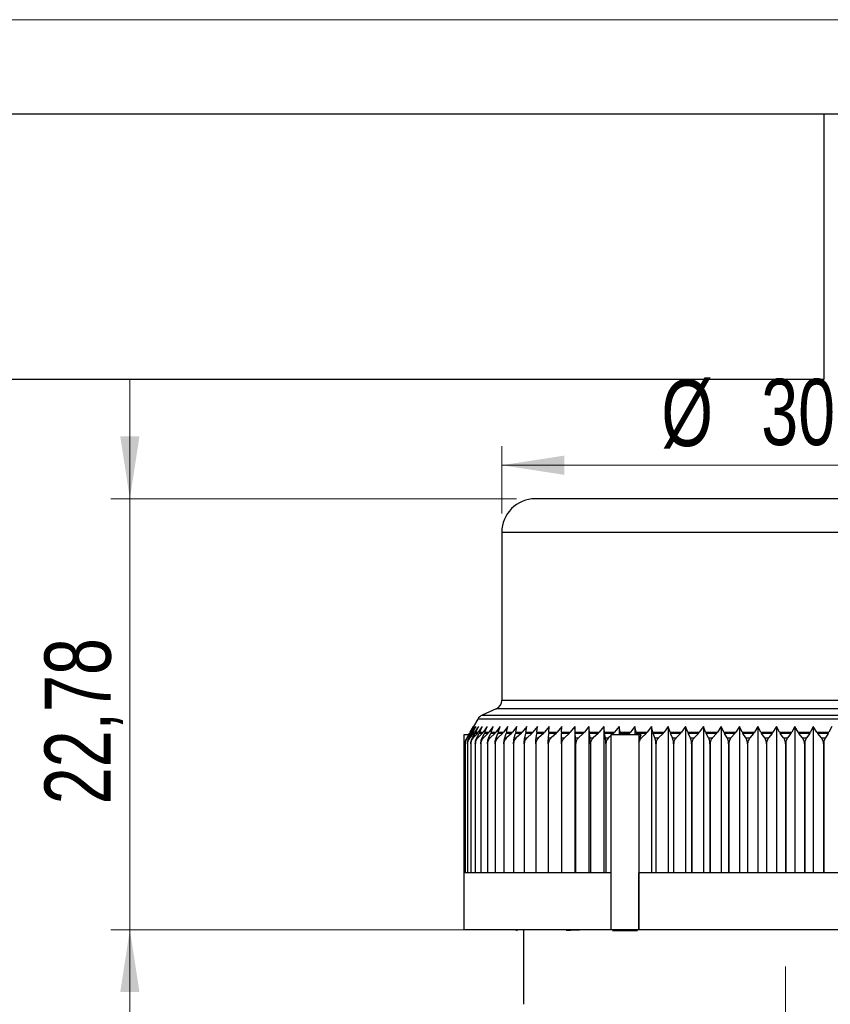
# Model space of a CAD drawing. Header units: millimetres. Extents: x 0 to 420, y 0 to 297.
# Tile 30 of 68: x 47 to 90, y 245 to 297. Entities that reach past the tile are written whole.
import ezdxf

# ---------------------------------------------------------------- set-up
doc = ezdxf.new("R2010")
doc.units = ezdxf.units.MM
doc.linetypes.add('CENTERX2', pattern=[20.32, 12.7, -2.54, 2.54, -2.54])
doc.layers.add('ОСЕВЫЕ', color=7, linetype='Continuous')
doc.styles.add('SLDTEXTSTYLE0', font='TXT', dxfattribs={"width": 0.75})
doc.dimstyles.new('SLDDIMSTYLE0', dxfattribs={"dimtxt": 3.5, "dimasz": 3.302, "dimexe": 0, "dimexo": 0.0625, "dimgap": 0.875, "dimtad": 1, "dimrnd": 1e-09, "dimzin": 12, "dimdsep": 46, "dimtxsty": 'SLDTEXTSTYLE0', "dimsah": 1, "dimcen": 0.09, "dimadec": 0, "dimazin": 3, "dimtfac": 1, "dimtmove": 0, "dimatfit": 0, "dimfxl": 0, "dimfrac": 2, "dimtolj": 1, "dimtzin": 12, "dimarcsym": 0})
doc.dimstyles.new('SLDDIMSTYLE1', dxfattribs={"dimtxt": 3.5, "dimasz": 3.302, "dimexe": 0, "dimexo": 0.0625, "dimgap": 0.875, "dimtad": 1, "dimrnd": 1e-09, "dimzin": 12, "dimdsep": 46, "dimtxsty": 'SLDTEXTSTYLE0', "dimsah": 1, "dimcen": 0.09, "dimadec": 0, "dimazin": 3, "dimtfac": 1, "dimtofl": 0, "dimtmove": 0, "dimatfit": 3, "dimfxl": 0, "dimfrac": 2, "dimtolj": 1, "dimtzin": 12, "dimarcsym": 0})

# ---------------------------------------------------------------- blocks, each defined once
blk = doc.blocks.new('_D')
at = {"color": 7, "linetype": 'Continuous', "lineweight": 0}
for p, q in [((53.299, 271.673), (53.299, 278.023)), ((73.728, 271.673), (52.299, 271.673)), ((53.299, 248.895), (53.299, 271.673)), ((78.022, 248.895), (52.299, 248.895)), ((53.299, 248.895), (53.299, 242.545))]:
    blk.add_line(p, q, dxfattribs=at)
at = {"color": 7, "linetype": 'Continuous', "lineweight": 18}
for points in [[(53.299, 271.673), (53.807, 274.975), (52.791, 274.975)], [(53.299, 248.895), (52.791, 245.593), (53.807, 245.593)]]:
    blk.add_solid(points, dxfattribs=at)
at = {"color": 7, "linetype": 'Continuous', "lineweight": 18, "insert": (48.788, 255.524), "char_height": 3.5, "attachment_point": 1, "rotation": 90, "style": 'SLDTEXTSTYLE0'}
blk.add_mtext('22,78', dxfattribs=at)
blk = doc.blocks.new('_D_1')
at = {"color": 7, "linetype": 'Continuous', "lineweight": 0}
for p, q in [((72.953, 270.899), (72.953, 274.448)), ((102.953, 270.899), (102.953, 274.448)), ((72.953, 273.448), (102.953, 273.448))]:
    blk.add_line(p, q, dxfattribs=at)
at = {"color": 7, "linetype": 'Continuous', "lineweight": 18}
for points in [[(72.953, 273.448), (76.255, 272.94), (76.255, 273.956)], [(102.953, 273.448), (99.651, 273.956), (99.651, 272.94)]]:
    blk.add_solid(points, dxfattribs=at)
at = {"color": 7, "linetype": 'Continuous', "lineweight": 18, "char_height": 3.5, "attachment_point": 1, "style": 'SLDTEXTSTYLE0'}
for s, insert in [('%%c', (81.387, 277.96)), ('30', (86.665, 278.013))]:
    blk.add_mtext(s, dxfattribs=dict(at, insert=insert))

msp = doc.modelspace()

# ---------------------------------------------------------------- linework, layer by layer
at = {"color": 7, "linetype": 'Continuous', "lineweight": 25}
for p, q in [((415, 292), (20, 292)), ((90, 278), (90, 292)), ((20, 278), (90, 278)), ((101.17899, 271.67331), (74.72772, 271.67331)), ((72.95335, 269.89895), (72.95335, 261.02065)), ((72.65504, 260.56313), (71.91908, 260.2387)), ((71.68694, 260.02977), (71.46071, 259.63497)), ((71.11658, 259.03006), (71.29054, 259.27249)), ((71.34081, 259.27249), (71.13493, 259.03006)), ((71.18893, 259.19463), (71.24864, 259.27249)), ((71.26541, 259.27249), (71.20227, 259.19463)), ((71.22892, 259.03006), (71.39097, 259.27249)), ((71.28737, 259.3309), (71.24864, 259.27249)), ((71.26541, 259.27249), (71.24864, 259.27249)), ((71.47455, 259.27249), (71.25944, 259.03006)), ((71.26541, 259.27249), (71.30637, 259.3309)), ((71.28737, 259.3309), (71.46071, 259.63497)), ((71.28737, 259.3309), (71.30637, 259.3309)), ((71.3269, 259.3309), (71.29054, 259.27249)), ((71.34081, 259.27249), (71.29054, 259.27249)), ((71.48967, 259.63497), (71.30637, 259.3309)), ((71.3269, 259.3309), (71.48967, 259.63497)), ((71.3269, 259.3309), (71.38384, 259.3309)), ((71.34081, 259.27249), (71.38384, 259.3309)), ((71.57647, 259.63497), (71.38384, 259.3309)), ((71.42484, 259.3309), (71.39097, 259.27249)), ((71.47455, 259.27249), (71.39097, 259.27249)), ((71.40001, 259.03006), (71.54958, 259.27249)), ((71.42484, 259.3309), (71.57647, 259.63497)), ((71.42484, 259.3309), (71.51952, 259.3309)), ((71.66618, 259.27249), (71.44258, 259.03006)), ((71.47455, 259.27249), (71.51952, 259.3309)), ((71.72079, 259.63497), (71.51952, 259.3309)), ((71.58084, 259.3309), (71.54958, 259.27249)), ((71.66618, 259.27249), (71.54958, 259.27249)), ((71.58084, 259.3309), (71.72079, 259.63497)), ((71.58084, 259.3309), (71.71292, 259.3309)), ((71.62924, 259.03006), (71.7658, 259.27249)), ((71.66618, 259.27249), (71.71292, 259.3309)), ((71.91501, 259.27249), (71.68372, 259.03006)), ((71.92212, 259.63497), (71.71292, 259.3309)), ((71.79435, 259.3309), (71.7658, 259.27249)), ((71.91501, 259.27249), (71.7658, 259.27249)), ((71.79435, 259.3309), (71.92212, 259.63497)), ((71.79435, 259.3309), (71.96336, 259.3309)), ((71.91501, 259.27249), (71.96336, 259.3309)), ((71.91581, 259.03006), (72.03888, 259.27249)), ((72.17977, 259.63497), (71.96336, 259.3309)), ((72.22018, 259.27249), (71.982, 259.03006)), ((72.06461, 259.3309), (72.03888, 259.27249)), ((72.22018, 259.27249), (72.03888, 259.27249)), ((72.06461, 259.3309), (72.17977, 259.63497)), ((72.06461, 259.3309), (72.26997, 259.3309)), ((72.22018, 259.27249), (72.26997, 259.3309)), ((72.25871, 259.03006), (72.36787, 259.27249)), ((72.49282, 259.63497), (72.26997, 259.3309)), ((72.58062, 259.27249), (72.33639, 259.03006)), ((72.39069, 259.3309), (72.36787, 259.27249)), ((72.58062, 259.27249), (72.36787, 259.27249)), ((72.39069, 259.3309), (72.49282, 259.63497)), ((72.39069, 259.3309), (72.63167, 259.3309)), ((72.58062, 259.27249), (72.63167, 259.3309)), ((72.86018, 259.63497), (72.63167, 259.3309)), ((72.65674, 259.03006), (72.7516, 259.27249)), ((72.99505, 259.27249), (72.74563, 259.03006)), ((72.77143, 259.3309), (72.7516, 259.27249)), ((72.99505, 259.27249), (72.7516, 259.27249)), ((72.77143, 259.3309), (72.86018, 259.63497)), ((72.77143, 259.3309), (73.04719, 259.3309)), ((72.99505, 259.27249), (73.04719, 259.3309)), ((73.28055, 259.63497), (73.04719, 259.3309)), ((73.1085, 259.03006), (73.18872, 259.27249)), ((73.20549, 259.3309), (73.18872, 259.27249)), ((73.46202, 259.27249), (73.18872, 259.27249)), ((73.20549, 259.3309), (73.28055, 259.63497)), ((73.20549, 259.3309), (73.51506, 259.3309)), ((73.46202, 259.27249), (73.20829, 259.03006)), ((73.46202, 259.27249), (73.51506, 259.3309)), ((73.75247, 259.63497), (73.51506, 259.3309)), ((73.6124, 259.03006), (73.67771, 259.27249)), ((73.69136, 259.3309), (73.67771, 259.27249)), ((73.9799, 259.27249), (73.67771, 259.27249)), ((73.69136, 259.3309), (73.75247, 259.63497)), ((73.69136, 259.3309), (74.03365, 259.3309)), ((73.9799, 259.27249), (73.72274, 259.03006)), ((73.9799, 259.27249), (74.03365, 259.3309)), ((74.27426, 259.63497), (74.03365, 259.3309)), ((74.16668, 259.03006), (74.21684, 259.27249)), ((74.22733, 259.3309), (74.21684, 259.27249)), ((74.54685, 259.27249), (74.21684, 259.27249)), ((74.22733, 259.3309), (74.27426, 259.63497)), ((74.22733, 259.3309), (74.60113, 259.3309)), ((74.54685, 259.27249), (74.28718, 259.03006)), ((74.54685, 259.27249), (74.60113, 259.3309)), ((74.8441, 259.63497), (74.60113, 259.3309)), ((74.76938, 259.03006), (74.80422, 259.27249)), ((74.8115, 259.3309), (74.80422, 259.27249)), ((75.1609, 259.27249), (74.80422, 259.27249)), ((74.8115, 259.3309), (74.8441, 259.63497)), ((74.8115, 259.3309), (75.21552, 259.3309)), ((75.1609, 259.27249), (74.89962, 259.03006)), ((75.1609, 259.27249), (75.21552, 259.3309)), ((75.45999, 259.63497), (75.21552, 259.3309)), ((75.41839, 259.03006), (75.43779, 259.27249)), ((75.44184, 259.3309), (75.43779, 259.27249)), ((75.81988, 259.27249), (75.43779, 259.27249)), ((75.44184, 259.3309), (75.45999, 259.63497)), ((75.44184, 259.3309), (75.87464, 259.3309)), ((75.81988, 259.27249), (75.55791, 259.03006)), ((75.81988, 259.27249), (75.87464, 259.3309)), ((76.11976, 259.63497), (75.87464, 259.3309)), ((76.11143, 259.03006), (76.11532, 259.27249)), ((76.11613, 259.3309), (76.11532, 259.27249)), ((76.52148, 259.27249), (76.11532, 259.27249)), ((76.11613, 259.3309), (76.11976, 259.63497)), ((76.11613, 259.3309), (76.5762, 259.3309)), ((76.52148, 259.27249), (76.25974, 259.03006)), ((76.52148, 259.27249), (76.5762, 259.3309)), ((76.8211, 259.63497), (76.5762, 259.3309)), ((76.83199, 259.3309), (76.8211, 259.63497)), ((76.8211, 259.63497), (76.8211, 251.89463)), ((76.83199, 259.3309), (77.31771, 259.3309)), ((76.83199, 259.3309), (76.83443, 259.27249)), ((76.84607, 259.03006), (76.83443, 259.27249)), ((77.26324, 259.27249), (76.83443, 259.27249)), ((77.26324, 259.27249), (77.00265, 259.03006)), ((77.26324, 259.27249), (77.31771, 259.3309)), ((77.56154, 259.63497), (77.31771, 259.3309)), ((77.58692, 259.3309), (77.56154, 259.63497)), ((77.56154, 259.63497), (77.56154, 251.89463)), ((77.58692, 259.3309), (78.09659, 259.3309)), ((77.58692, 259.3309), (77.59259, 259.27249)), ((77.61972, 259.03006), (77.59259, 259.27249)), ((78.04254, 259.27249), (77.59259, 259.27249)), ((78.04254, 259.27249), (77.78402, 259.03006)), ((78.04254, 259.27249), (78.09659, 259.3309)), ((78.33848, 259.63497), (78.09659, 259.3309)), ((78.37826, 259.3309), (78.33848, 259.63497)), ((78.33848, 259.63497), (78.33848, 251.89463)), ((78.37826, 259.3309), (78.91008, 259.3309)), ((78.37826, 259.3309), (78.38715, 259.27249)), ((78.42967, 259.03006), (78.38715, 259.27249)), ((78.85666, 259.27249), (78.38715, 259.27249)), ((78.85666, 259.27249), (78.77459, 259.19463)), ((78.85666, 259.27249), (78.91008, 259.3309)), ((79.14919, 259.63497), (78.91008, 259.3309)), ((79.20324, 259.3309), (79.14919, 259.63497)), ((79.14919, 259.63497), (79.14919, 259.19463)), ((79.20324, 259.3309), (79.75534, 259.3309)), ((79.20324, 259.3309), (79.21531, 259.27249)), ((79.23393, 259.19463), (79.21531, 259.27249)), ((79.70273, 259.27249), (79.21531, 259.27249)), ((79.70273, 259.27249), (79.62161, 259.19463)), ((79.70273, 259.27249), (79.75534, 259.3309)), ((79.99083, 259.63497), (79.75534, 259.3309)), ((80.05895, 259.3309), (79.99083, 259.63497)), ((79.99083, 259.63497), (79.99083, 259.19463)), ((80.05895, 259.3309), (80.6294, 259.3309)), ((80.05895, 259.3309), (80.07416, 259.27249)), ((80.09763, 259.19463), (80.07416, 259.27249)), ((80.57778, 259.27249), (80.07416, 259.27249)), ((80.57778, 259.27249), (80.33085, 259.03006)), ((80.57778, 259.27249), (80.6294, 259.3309)), ((80.86044, 259.63497), (80.6294, 259.3309)), ((80.94239, 259.3309), (80.86044, 259.63497)), ((80.86044, 259.63497), (80.86044, 251.89463)), ((80.94239, 259.3309), (81.52918, 259.3309)), ((80.94239, 259.3309), (80.96069, 259.27249)), ((81.04827, 259.03006), (80.96069, 259.27249)), ((81.47874, 259.27249), (80.96069, 259.27249)), ((81.47874, 259.27249), (81.23743, 259.03006)), ((81.47874, 259.27249), (81.52918, 259.3309)), ((81.75496, 259.63497), (81.52918, 259.3309)), ((81.85045, 259.3309), (81.75496, 259.63497)), ((81.75496, 259.63497), (81.75496, 251.89463)), ((81.85045, 259.3309), (82.45153, 259.3309)), ((81.85045, 259.3309), (81.87178, 259.27249)), ((81.97384, 259.03006), (81.87178, 259.27249)), ((82.40244, 259.27249), (81.87178, 259.27249)), ((82.40244, 259.27249), (82.1676, 259.03006)), ((82.40244, 259.27249), (82.45153, 259.3309)), ((82.67126, 259.63497), (82.45153, 259.3309)), ((82.77995, 259.3309), (82.67126, 259.63497)), ((82.67126, 259.63497), (82.67126, 251.89463)), ((82.77995, 259.3309), (83.3932, 259.3309)), ((82.77995, 259.3309), (82.80424, 259.27249)), ((82.92041, 259.03006), (82.80424, 259.27249)), ((83.34564, 259.27249), (82.80424, 259.27249)), ((83.34564, 259.27249), (83.11809, 259.03006)), ((83.34564, 259.27249), (83.3932, 259.3309)), ((83.6061, 259.63497), (83.3932, 259.3309)), ((83.72763, 259.3309), (83.6061, 259.63497)), ((83.6061, 259.63497), (83.6061, 251.89463)), ((83.72763, 259.3309), (84.35089, 259.3309)), ((83.72763, 259.3309), (83.75477, 259.27249)), ((83.88465, 259.03006), (83.75477, 259.27249)), ((84.30502, 259.27249), (83.75477, 259.27249)), ((84.30502, 259.27249), (84.08557, 259.03006)), ((84.30502, 259.27249), (84.35089, 259.3309)), ((84.55622, 259.63497), (84.35089, 259.3309)), ((84.55622, 259.63497), (84.55622, 251.89463)), ((84.69014, 259.3309), (84.55622, 259.63497)), ((84.69014, 259.3309), (84.72006, 259.27249)), ((84.69014, 259.3309), (85.32123, 259.3309)), ((84.86319, 259.03006), (84.72006, 259.27249)), ((85.27722, 259.27249), (84.72006, 259.27249)), ((85.27722, 259.27249), (85.06663, 259.03006)), ((85.27722, 259.27249), (85.32123, 259.3309)), ((85.51827, 259.63497), (85.32123, 259.3309)), ((85.51827, 259.63497), (85.51827, 251.89463)), ((85.66412, 259.3309), (85.51827, 259.63497)), ((85.66412, 259.3309), (85.69671, 259.27249)), ((85.66412, 259.3309), (86.30082, 259.3309)), ((85.85258, 259.03006), (85.69671, 259.27249)), ((86.25881, 259.27249), (85.69671, 259.27249)), ((86.25881, 259.27249), (86.05783, 259.03006)), ((86.25881, 259.27249), (86.30082, 259.3309)), ((86.48887, 259.63497), (86.30082, 259.3309)), ((86.48887, 259.63497), (86.48887, 251.89463)), ((86.64614, 259.3309), (86.48887, 259.63497)), ((86.64614, 259.3309), (86.68128, 259.27249)), ((86.64614, 259.3309), (87.28622, 259.3309)), ((86.84936, 259.03006), (86.68128, 259.27249)), ((87.24636, 259.27249), (86.68128, 259.27249)), ((87.24636, 259.27249), (87.05569, 259.03006)), ((87.24636, 259.27249), (87.28622, 259.3309)), ((87.46462, 259.63497), (87.28622, 259.3309)), ((87.46462, 259.63497), (87.46462, 251.89463)), ((87.63275, 259.3309), (87.46462, 259.63497)), ((87.63275, 259.3309), (87.67031, 259.27249)), ((87.63275, 259.3309), (88.27396, 259.3309)), ((87.85001, 259.03006), (87.67031, 259.27249)), ((88.23639, 259.27249), (87.67031, 259.27249)), ((88.23639, 259.27249), (88.0567, 259.03006)), ((88.23639, 259.27249), (88.27396, 259.3309)), ((88.44209, 259.63497), (88.27396, 259.3309)), ((88.44209, 259.63497), (88.44209, 251.89463)), ((88.62049, 259.3309), (88.44209, 259.63497)), ((88.62049, 259.3309), (88.66035, 259.27249)), ((88.62049, 259.3309), (89.26057, 259.3309)), ((88.85102, 259.03006), (88.66035, 259.27249)), ((89.22543, 259.27249), (88.66035, 259.27249)), ((89.22543, 259.27249), (89.05735, 259.03006)), ((89.22543, 259.27249), (89.26057, 259.3309)), ((89.41783, 259.63497), (89.26057, 259.3309)), ((89.41783, 259.63497), (89.41783, 251.89463)), ((89.60588, 259.3309), (89.41783, 259.63497)), ((89.60588, 259.3309), (89.6479, 259.27249)), ((89.60588, 259.3309), (90.24259, 259.3309)), ((89.84888, 259.03006), (89.6479, 259.27249)), ((90.21, 259.27249), (89.6479, 259.27249)), ((90.21, 259.27249), (90.05412, 259.03006)), ((90.21, 259.27249), (90.24259, 259.3309)), ((90.38844, 259.63497), (90.24259, 259.3309)), ((70.95335, 259.19463), (70.95335, 248.89463)), ((71.23467, 259.19463), (70.95335, 259.19463)), ((71.02017, 258.72306), (71.02017, 251.89463)), ((71.02084, 258.72306), (71.02017, 258.72306)), ((71.02084, 258.72306), (71.02084, 251.89463)), ((71.11658, 259.03006), (71.13493, 259.03006)), ((71.13911, 258.72306), (71.13911, 251.89463)), ((71.14023, 258.72306), (71.13911, 258.72306)), ((71.14023, 258.72306), (71.14023, 251.89463)), ((71.22892, 259.03006), (71.25944, 259.03006)), ((71.31712, 258.72306), (71.31712, 251.89463)), ((71.31867, 258.72306), (71.31712, 258.72306)), ((71.31867, 258.72306), (71.31867, 251.89463)), ((71.40001, 259.03006), (71.44258, 259.03006)), ((71.55356, 258.72306), (71.55356, 251.89463)), ((71.55554, 258.72306), (71.55356, 258.72306)), ((71.55554, 258.72306), (71.55554, 251.89463)), ((71.62924, 259.03006), (71.68372, 259.03006)), ((71.8476, 258.72306), (71.8476, 251.89463)), ((71.85001, 258.72306), (71.8476, 258.72306)), ((71.85001, 258.72306), (71.85001, 251.89463)), ((71.91581, 259.03006), (71.982, 259.03006)), ((72.19821, 258.72306), (72.19821, 251.89463)), ((72.20105, 258.72306), (72.19821, 258.72306)), ((72.20105, 258.72306), (72.20105, 251.89463)), ((72.25871, 259.03006), (72.33639, 259.03006)), ((72.60417, 258.72306), (72.60417, 251.89463)), ((72.60741, 258.72306), (72.60417, 258.72306)), ((72.60741, 258.72306), (72.60741, 251.89463)), ((72.65674, 259.03006), (72.74563, 259.03006)), ((73.06404, 258.72306), (73.06404, 251.89463)), ((73.06768, 258.72306), (73.06404, 258.72306)), ((73.06768, 258.72306), (73.06768, 251.89463)), ((73.1085, 259.03006), (73.20829, 259.03006)), ((73.57621, 258.72306), (73.57621, 251.89463)), ((73.58023, 258.72306), (73.57621, 258.72306)), ((73.58023, 258.72306), (73.58023, 251.89463)), ((73.6124, 259.03006), (73.72274, 259.03006)), ((74.13888, 258.72306), (74.13888, 251.89463)), ((74.14327, 258.72306), (74.13888, 258.72306)), ((74.14327, 258.72306), (74.14327, 251.89463)), ((74.16668, 259.03006), (74.28718, 259.03006)), ((74.75007, 258.72306), (74.75007, 251.89463)), ((74.75482, 258.72306), (74.75007, 258.72306)), ((74.75482, 258.72306), (74.75482, 251.89463)), ((74.76938, 259.03006), (74.89962, 259.03006)), ((75.40764, 258.72306), (75.40764, 251.89463)), ((75.41273, 258.72306), (75.40764, 258.72306)), ((75.41273, 258.72306), (75.41273, 251.89463)), ((75.41839, 259.03006), (75.55791, 259.03006)), ((76.10928, 258.72306), (76.10928, 251.89463)), ((76.11469, 258.72306), (76.10928, 258.72306)), ((76.11143, 259.03006), (76.25974, 259.03006)), ((76.11469, 258.72306), (76.11469, 251.89463)), ((76.84607, 259.03006), (77.00265, 259.03006)), ((76.85252, 258.72306), (76.85252, 251.89463)), ((76.85823, 258.72306), (76.85252, 258.72306)), ((76.85823, 258.72306), (76.85823, 251.89463)), ((77.61972, 259.03006), (77.78402, 259.03006)), ((77.63476, 258.72306), (77.63476, 251.89463)), ((77.64075, 258.72306), (77.63476, 258.72306)), ((77.64075, 258.72306), (77.64075, 251.89463)), ((78.42967, 259.03006), (78.60111, 259.03006)), ((78.45323, 258.72306), (78.45323, 251.89463)), ((78.45948, 258.72306), (78.45323, 258.72306)), ((78.45948, 258.72306), (78.45948, 251.89463)), ((78.71723, 259.14022), (78.60111, 259.03006)), ((78.71723, 259.19463), (78.71723, 248.89463)), ((80.18948, 259.19463), (78.71723, 259.19463)), ((80.18948, 259.19463), (80.18948, 248.89463)), ((80.31694, 259.19463), (80.18948, 259.19463)), ((80.20395, 258.8103), (80.20395, 251.89463)), ((80.25285, 259.03006), (80.31694, 259.19463)), ((80.25285, 259.03006), (80.33085, 259.03006)), ((81.04827, 259.03006), (81.23743, 259.03006)), ((81.09681, 258.72306), (81.09681, 251.89463)), ((81.1037, 258.72306), (81.09681, 258.72306)), ((81.1037, 258.72306), (81.1037, 251.89463)), ((81.97384, 259.03006), (82.1676, 259.03006)), ((82.03039, 258.72306), (82.03039, 251.89463)), ((82.03746, 258.72306), (82.03039, 258.72306)), ((82.03746, 258.72306), (82.03746, 251.89463)), ((82.92041, 259.03006), (83.11809, 259.03006)), ((82.98478, 258.72306), (82.98478, 251.89463)), ((82.99199, 258.72306), (82.98478, 258.72306)), ((82.99199, 258.72306), (82.99199, 251.89463)), ((83.88465, 259.03006), (84.08557, 259.03006)), ((83.95663, 258.72306), (83.95663, 251.89463)), ((83.96395, 258.72306), (83.95663, 258.72306)), ((83.96395, 258.72306), (83.96395, 251.89463)), ((84.86319, 259.03006), (85.06663, 259.03006)), ((84.94251, 258.72306), (84.94251, 251.89463)), ((84.94993, 258.72306), (84.94251, 258.72306)), ((84.94993, 258.72306), (84.94993, 251.89463)), ((85.85258, 259.03006), (86.05783, 259.03006)), ((85.93897, 258.72306), (85.93897, 251.89463)), ((85.94645, 258.72306), (85.93897, 258.72306)), ((85.94645, 258.72306), (85.94645, 251.89463)), ((86.84936, 259.03006), (87.05569, 259.03006)), ((86.95002, 258.72306), (86.9425, 258.72306)), ((86.9425, 258.72306), (86.9425, 251.89463)), ((86.95002, 258.72306), (86.95002, 251.89463)), ((87.85001, 259.03006), (88.0567, 259.03006)), ((87.95712, 258.72306), (87.94959, 258.72306)), ((87.94959, 258.72306), (87.94959, 251.89463)), ((87.95712, 258.72306), (87.95712, 251.89463)), ((88.85102, 259.03006), (89.05735, 259.03006)), ((88.96421, 258.72306), (88.95668, 258.72306)), ((88.95668, 258.72306), (88.95668, 251.89463)), ((88.96421, 258.72306), (88.96421, 251.89463)), ((89.84888, 259.03006), (90.05412, 259.03006)), ((89.96026, 258.72306), (89.96026, 251.89463)), ((89.96774, 258.72306), (89.96026, 258.72306)), ((89.96774, 258.72306), (89.96774, 251.89463)), ((71.02017, 251.89463), (70.97462, 251.89463)), ((70.97462, 248.89463), (70.97462, 251.89463)), ((71.13911, 251.89463), (71.02084, 251.89463)), ((71.31712, 251.89463), (71.14023, 251.89463)), ((71.55356, 251.89463), (71.31867, 251.89463)), ((71.8476, 251.89463), (71.55554, 251.89463)), ((72.19821, 251.89463), (71.85001, 251.89463)), ((72.60417, 251.89463), (72.20105, 251.89463)), ((73.06404, 251.89463), (72.60741, 251.89463)), ((73.57621, 251.89463), (73.06768, 251.89463)), ((74.13888, 251.89463), (73.58023, 251.89463)), ((74.75007, 251.89463), (74.14327, 251.89463)), ((75.40764, 251.89463), (74.75482, 251.89463)), ((76.10928, 251.89463), (75.41273, 251.89463)), ((76.85252, 251.89463), (76.11469, 251.89463)), ((77.63476, 251.89463), (76.85823, 251.89463)), ((78.45323, 251.89463), (77.64075, 251.89463)), ((78.72786, 251.89463), (78.45948, 251.89463)), ((81.09681, 251.89463), (80.20011, 251.89463)), ((80.20011, 248.89463), (80.20011, 251.89463)), ((82.03039, 251.89463), (81.1037, 251.89463)), ((82.98478, 251.89463), (82.03746, 251.89463)), ((83.95663, 251.89463), (82.99199, 251.89463)), ((84.94251, 251.89463), (83.96395, 251.89463)), ((85.93897, 251.89463), (84.94993, 251.89463)), ((86.9425, 251.89463), (85.94645, 251.89463)), ((87.94959, 251.89463), (86.95002, 251.89463)), ((88.95668, 251.89463), (87.95712, 251.89463)), ((89.96026, 251.89463), (88.96421, 251.89463)), ((90.95678, 251.89463), (89.96774, 251.89463)), ((70.97462, 248.89463), (70.95335, 248.89463)), ((78.72786, 248.89463), (70.97462, 248.89463)), ((73.68629, 248.89463), (73.76964, 248.84647)), ((74.10335, 248.85029), (74.10335, 244.95029)), ((80.18948, 248.89463), (78.71723, 248.89463)), ((80.20011, 248.89463), (80.18948, 248.89463)), ((95.7066, 248.89463), (80.20011, 248.89463))]:
    msp.add_line(p, q, dxfattribs=at)
at = {"color": 8, "linetype": 'Continuous', "lineweight": 25}
for p, q in [((102.95335, 269.89895), (72.95335, 269.89895)), ((72.95335, 261.02065), (102.95335, 261.02065)), ((103.25167, 260.56313), (72.65504, 260.56313)), ((104.21977, 260.02977), (71.68694, 260.02977)), ((71.91908, 260.2387), (103.98763, 260.2387))]:
    msp.add_line(p, q, dxfattribs=at)
at = {"color": 7, "linetype": 'CENTERX2', "lineweight": 18}
msp.add_line((87.95335, 193.75029), (87.95335, 246.95029), dxfattribs=at)
at = {"color": 7, "linetype": 'Continuous', "lineweight": 25}
for centre, radius, start, end in [((74.72772, 269.89895), 1.77436, 90, 180), ((72.45335, 261.02065), 0.5, 293.789124, 0), ((72.12076, 259.78118), 0.5, 113.789124, 150.185837)]:
    msp.add_arc(centre, radius, start, end, dxfattribs=at)
for points, knots in [([(71.02017, 258.72306), (71.02353, 258.76817), (71.03023, 258.85827), (71.0713, 258.96074), (71.10437, 259.01137), (71.11658, 259.03006)], [0, 0, 0, 0, 0.3874503, 0.77384192, 1, 1, 1, 1]), ([(71.13493, 259.03006), (71.10807, 258.99287), (71.05411, 258.91817), (71.02335, 258.80391), (71.02131, 258.73818), (71.02084, 258.72306)], [0, 0, 0, 0, 0.43279435, 0.86945401, 1, 1, 1, 1]), ([(71.13911, 258.72306), (71.14224, 258.76817), (71.14848, 258.85827), (71.18674, 258.96074), (71.21754, 259.01137), (71.22892, 259.03006)], [0, 0, 0, 0, 0.3874503, 0.77384192, 1, 1, 1, 1]), ([(71.25944, 259.03006), (71.23137, 258.99287), (71.17499, 258.91817), (71.14285, 258.80391), (71.14072, 258.73818), (71.14023, 258.72306)], [0, 0, 0, 0, 0.43279435, 0.86945401, 1, 1, 1, 1]), ([(71.31712, 258.72306), (71.32, 258.76817), (71.32576, 258.85827), (71.36107, 258.96074), (71.38951, 259.01137), (71.40001, 259.03006)], [0, 0, 0, 0, 0.3874503, 0.77384192, 1, 1, 1, 1]), ([(71.44258, 259.03006), (71.41341, 258.99287), (71.3548, 258.91817), (71.32139, 258.80391), (71.31918, 258.73818), (71.31867, 258.72306)], [0, 0, 0, 0, 0.43279435, 0.86945401, 1, 1, 1, 1]), ([(71.55356, 258.72306), (71.55619, 258.76817), (71.56145, 258.85827), (71.59369, 258.96074), (71.61965, 259.01137), (71.62924, 259.03006)], [0, 0, 0, 0, 0.3874503, 0.77384192, 1, 1, 1, 1]), ([(71.68372, 259.03006), (71.65354, 258.99287), (71.59292, 258.91817), (71.55836, 258.80391), (71.55607, 258.73818), (71.55554, 258.72306)], [0, 0, 0, 0, 0.432794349, 0.869454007, 1, 1, 1, 1]), ([(71.8476, 258.72306), (71.84997, 258.76817), (71.85471, 258.85827), (71.88377, 258.96074), (71.90717, 259.01137), (71.91581, 259.03006)], [0, 0, 0, 0, 0.3874503, 0.77384192, 1, 1, 1, 1]), ([(71.982, 259.03006), (71.95093, 258.99287), (71.8885, 258.91817), (71.85291, 258.80391), (71.85056, 258.73818), (71.85001, 258.72306)], [0, 0, 0, 0, 0.43279435, 0.86945401, 1, 1, 1, 1]), ([(72.19821, 258.72306), (72.20032, 258.76817), (72.20453, 258.85827), (72.23029, 258.96074), (72.25105, 259.01137), (72.25871, 259.03006)], [0, 0, 0, 0, 0.387450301, 0.773841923, 1, 1, 1, 1]), ([(72.33639, 259.03006), (72.30453, 258.99287), (72.24052, 258.91817), (72.20402, 258.80391), (72.2016, 258.73818), (72.20105, 258.72306)], [0, 0, 0, 0, 0.43279435, 0.86945401, 1, 1, 1, 1]), ([(72.60417, 258.72306), (72.606, 258.76817), (72.60965, 258.85827), (72.63205, 258.96074), (72.65008, 259.01137), (72.65674, 259.03006)], [0, 0, 0, 0, 0.3874503, 0.77384192, 1, 1, 1, 1]), ([(72.74563, 259.03006), (72.71309, 258.99287), (72.64772, 258.91817), (72.61045, 258.80391), (72.60798, 258.73818), (72.60741, 258.72306)], [0, 0, 0, 0, 0.43279435, 0.86945401, 1, 1, 1, 1]), ([(73.06404, 258.72306), (73.06559, 258.76817), (73.06868, 258.85827), (73.08762, 258.96074), (73.10287, 259.01137), (73.1085, 259.03006)], [0, 0, 0, 0, 0.387450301, 0.773841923, 1, 1, 1, 1]), ([(73.20829, 259.03006), (73.17519, 258.99287), (73.10868, 258.91817), (73.07077, 258.80391), (73.06826, 258.73818), (73.06768, 258.72306)], [0, 0, 0, 0, 0.432794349, 0.869454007, 1, 1, 1, 1]), ([(73.57621, 258.72306), (73.57747, 258.76817), (73.57999, 258.85827), (73.5954, 258.96074), (73.60782, 259.01137), (73.6124, 259.03006)], [0, 0, 0, 0, 0.3874503, 0.77384192, 1, 1, 1, 1]), ([(73.72274, 259.03006), (73.68919, 258.99287), (73.62179, 258.91817), (73.58337, 258.80391), (73.58082, 258.73818), (73.58023, 258.72306)], [0, 0, 0, 0, 0.43279435, 0.86945401, 1, 1, 1, 1]), ([(74.13888, 258.72306), (74.13985, 258.76817), (74.14178, 258.85827), (74.15362, 258.96074), (74.16316, 259.01137), (74.16668, 259.03006)], [0, 0, 0, 0, 0.3874503, 0.77384192, 1, 1, 1, 1]), ([(74.28718, 259.03006), (74.2533, 258.99287), (74.18524, 258.91817), (74.14644, 258.80391), (74.14387, 258.73818), (74.14327, 258.72306)], [0, 0, 0, 0, 0.43279435, 0.86945401, 1, 1, 1, 1]), ([(74.75007, 258.72306), (74.75075, 258.76817), (74.75209, 258.85827), (74.76031, 258.96074), (74.76694, 259.01137), (74.76938, 259.03006)], [0, 0, 0, 0, 0.3874503, 0.77384192, 1, 1, 1, 1]), ([(74.89962, 259.03006), (74.86553, 258.99287), (74.79705, 258.91817), (74.75801, 258.80391), (74.75542, 258.73818), (74.75482, 258.72306)], [0, 0, 0, 0, 0.43279435, 0.86945401, 1, 1, 1, 1]), ([(75.40764, 258.72306), (75.40802, 258.76817), (75.40877, 258.85827), (75.41334, 258.96074), (75.41703, 259.01137), (75.41839, 259.03006)], [0, 0, 0, 0, 0.3874503, 0.77384192, 1, 1, 1, 1]), ([(75.55791, 259.03006), (75.52373, 258.99287), (75.45507, 258.91817), (75.41592, 258.80391), (75.41333, 258.73818), (75.41273, 258.72306)], [0, 0, 0, 0, 0.43279435, 0.86945401, 1, 1, 1, 1]), ([(76.10928, 258.72306), (76.10936, 258.76817), (76.10951, 258.85827), (76.11042, 258.96074), (76.11116, 259.01137), (76.11143, 259.03006)], [0, 0, 0, 0, 0.3874503, 0.77384192, 1, 1, 1, 1]), ([(76.25974, 259.03006), (76.22559, 258.99287), (76.15699, 258.91817), (76.11788, 258.80391), (76.11529, 258.73818), (76.11469, 258.72306)], [0, 0, 0, 0, 0.43279435, 0.86945401, 1, 1, 1, 1]), ([(76.85252, 258.72306), (76.8523, 258.76817), (76.85185, 258.85827), (76.8491, 258.96074), (76.84689, 259.01137), (76.84607, 259.03006)], [0, 0, 0, 0, 0.387450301, 0.773841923, 1, 1, 1, 1]), ([(77.00265, 259.03006), (76.96865, 258.99287), (76.90035, 258.91817), (76.86141, 258.80391), (76.85883, 258.73818), (76.85823, 258.72306)], [0, 0, 0, 0, 0.43279435, 0.86945401, 1, 1, 1, 1]), ([(77.63476, 258.72306), (77.63423, 258.76817), (77.63319, 258.85827), (77.62678, 258.96074), (77.62163, 259.01137), (77.61972, 259.03006)], [0, 0, 0, 0, 0.3874503, 0.77384192, 1, 1, 1, 1]), ([(77.78402, 259.03006), (77.75029, 258.99287), (77.68253, 258.91817), (77.6439, 258.80391), (77.64134, 258.73818), (77.64075, 258.72306)], [0, 0, 0, 0, 0.43279435, 0.86945401, 1, 1, 1, 1]), ([(78.45323, 258.72306), (78.45241, 258.76817), (78.45078, 258.85827), (78.44074, 258.96074), (78.43266, 259.01137), (78.42967, 259.03006)], [0, 0, 0, 0, 0.387450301, 0.773841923, 1, 1, 1, 1]), ([(78.60111, 259.03006), (78.56776, 258.99287), (78.50078, 258.91817), (78.4626, 258.80391), (78.46007, 258.73818), (78.45948, 258.72306)], [0, 0, 0, 0, 0.43279435, 0.86945401, 1, 1, 1, 1]), ([(80.20395, 258.8103), (80.20685, 258.83667), (80.21557, 258.91594), (80.23793, 258.98438), (80.25285, 259.03006)], [0, 0, 0, 0, 0.33265727, 1, 1, 1, 1]), ([(80.33085, 259.03006), (80.29786, 258.99298), (80.24079, 258.92884), (80.21488, 258.84547), (80.20395, 258.8103)], [0, 0, 0, 0, 0.578077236, 1, 1, 1, 1]), ([(81.09681, 258.72306), (81.09512, 258.76817), (81.09174, 258.85827), (81.07107, 258.96074), (81.05442, 259.01137), (81.04827, 259.03006)], [0, 0, 0, 0, 0.3874503, 0.77384192, 1, 1, 1, 1]), ([(81.23743, 259.03006), (81.20595, 258.99287), (81.1427, 258.91817), (81.10664, 258.80391), (81.10425, 258.73818), (81.1037, 258.72306)], [0, 0, 0, 0, 0.43279435, 0.86945401, 1, 1, 1, 1]), ([(82.03039, 258.72306), (82.02843, 258.76817), (82.02449, 258.85827), (82.0004, 258.96074), (81.981, 259.01137), (81.97384, 259.03006)], [0, 0, 0, 0, 0.3874503, 0.77384192, 1, 1, 1, 1]), ([(82.1676, 259.03006), (82.13696, 258.99287), (82.07541, 258.91817), (82.04032, 258.80391), (82.03799, 258.73818), (82.03746, 258.72306)], [0, 0, 0, 0, 0.43279435, 0.86945401, 1, 1, 1, 1]), ([(82.98478, 258.72306), (82.98254, 258.76817), (82.97807, 258.85827), (82.95065, 258.96074), (82.92856, 259.01137), (82.92041, 259.03006)], [0, 0, 0, 0, 0.3874503, 0.77384192, 1, 1, 1, 1]), ([(83.11809, 259.03006), (83.0884, 258.99287), (83.02877, 258.91817), (82.99476, 258.80391), (82.99251, 258.73818), (82.99199, 258.72306)], [0, 0, 0, 0, 0.43279435, 0.86945401, 1, 1, 1, 1]), ([(83.95663, 258.72306), (83.95412, 258.76817), (83.94912, 258.85827), (83.91846, 258.96074), (83.89377, 259.01137), (83.88465, 259.03006)], [0, 0, 0, 0, 0.3874503, 0.77384192, 1, 1, 1, 1]), ([(84.08557, 259.03006), (84.05694, 258.99287), (83.99942, 258.91817), (83.96663, 258.80391), (83.96445, 258.73818), (83.96395, 258.72306)], [0, 0, 0, 0, 0.432794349, 0.869454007, 1, 1, 1, 1]), ([(84.94251, 258.72306), (84.93975, 258.76817), (84.93424, 258.85827), (84.90045, 258.96074), (84.87324, 259.01137), (84.86319, 259.03006)], [0, 0, 0, 0, 0.3874503, 0.77384192, 1, 1, 1, 1]), ([(85.06663, 259.03006), (85.03915, 258.99287), (84.98396, 258.91817), (84.95249, 258.80391), (84.95041, 258.73818), (84.94993, 258.72306)], [0, 0, 0, 0, 0.43279435, 0.86945401, 1, 1, 1, 1]), ([(85.93897, 258.72306), (85.93596, 258.76817), (85.92996, 258.85827), (85.89316, 258.96074), (85.86353, 259.01137), (85.85258, 259.03006)], [0, 0, 0, 0, 0.3874503, 0.77384192, 1, 1, 1, 1]), ([(86.05783, 259.03006), (86.03161, 258.99287), (85.97893, 258.91817), (85.9489, 258.80391), (85.94691, 258.73818), (85.94645, 258.72306)], [0, 0, 0, 0, 0.432794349, 0.869454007, 1, 1, 1, 1]), ([(86.9425, 258.72306), (86.93926, 258.76817), (86.93278, 258.85827), (86.89311, 258.96074), (86.86115, 259.01137), (86.84936, 259.03006)], [0, 0, 0, 0, 0.387450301, 0.773841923, 1, 1, 1, 1]), ([(87.05569, 259.03006), (87.03081, 258.99287), (86.98084, 258.91817), (86.95235, 258.80391), (86.95046, 258.73818), (86.95002, 258.72306)], [0, 0, 0, 0, 0.43279435, 0.86945401, 1, 1, 1, 1]), ([(87.94959, 258.72306), (87.94612, 258.76817), (87.9392, 258.85827), (87.89678, 258.96074), (87.86262, 259.01137), (87.85001, 259.03006)], [0, 0, 0, 0, 0.3874503, 0.77384192, 1, 1, 1, 1]), ([(88.0567, 259.03006), (88.03326, 258.99287), (87.98616, 258.91817), (87.95931, 258.80391), (87.95753, 258.73818), (87.95712, 258.72306)], [0, 0, 0, 0, 0.432794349, 0.869454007, 1, 1, 1, 1]), ([(88.95668, 258.72306), (88.95301, 258.76817), (88.94566, 258.85827), (88.90065, 258.96074), (88.8644, 259.01137), (88.85102, 259.03006)], [0, 0, 0, 0, 0.3874503, 0.77384192, 1, 1, 1, 1]), ([(89.05735, 259.03006), (89.03542, 258.99287), (88.99137, 258.91817), (88.96625, 258.80391), (88.96459, 258.73818), (88.96421, 258.72306)], [0, 0, 0, 0, 0.43279435, 0.86945401, 1, 1, 1, 1]), ([(89.96026, 258.72306), (89.95638, 258.76817), (89.94864, 258.85827), (89.90119, 258.96074), (89.86298, 259.01137), (89.84888, 259.03006)], [0, 0, 0, 0, 0.3874503, 0.77384192, 1, 1, 1, 1]), ([(90.05412, 259.03006), (90.03379, 258.99287), (89.99293, 258.91817), (89.96964, 258.80391), (89.96809, 258.73818), (89.96774, 258.72306)], [0, 0, 0, 0, 0.43279435, 0.86945401, 1, 1, 1, 1]), ([(77.55221, 248.89463), (77.47265, 248.89205), (77.02223, 248.87743), (76.65827, 248.86254), (76.3586, 248.85029)], [0, 0, 0, 0, 0.17663061, 1, 1, 1, 1]), ([(78.79662, 248.85029), (79.08788, 248.85029), (79.50172, 248.85029), (79.98748, 248.85029), (80.13136, 248.85029)], [0, 0, 0, 0, 0.70380695, 1, 1, 1, 1])]:
    msp.add_open_spline(points, degree=3, knots=knots, dxfattribs=at)
at = {"layer": 'ОСЕВЫЕ', "lineweight": 18}
msp.add_line((0, 297), (420, 297), dxfattribs=at)

# ---------------------------------------------------------------- dimensions: what is measured, and where the dimension line sits
at = {"color": 7, "linetype": 'Continuous', "lineweight": 18}
dim = msp.add_linear_dim(base=(53.29928, 271.67331), p1=(79.0218, 248.89463), p2=(74.72772, 271.67331), angle=90, dimstyle='SLDDIMSTYLE0', dxfattribs=at)
dim.commit()
dim.dimension.update_dxf_attribs({"geometry": '_D', "text_midpoint": (53.29928, 261.34279), "dimtype": 160})
dim = msp.add_linear_dim(base=(102.95335, 273.44778), p1=(72.95335, 269.89895), p2=(102.95335, 269.89895), angle=0, text='%%c<>', dimstyle='SLDDIMSTYLE1', dxfattribs=at)
dim.commit()
dim.dimension.update_dxf_attribs({"geometry": '_D_1', "text_midpoint": (86.61222, 273.44778), "dimtype": 160})

doc.saveas('drawing.dxf')
